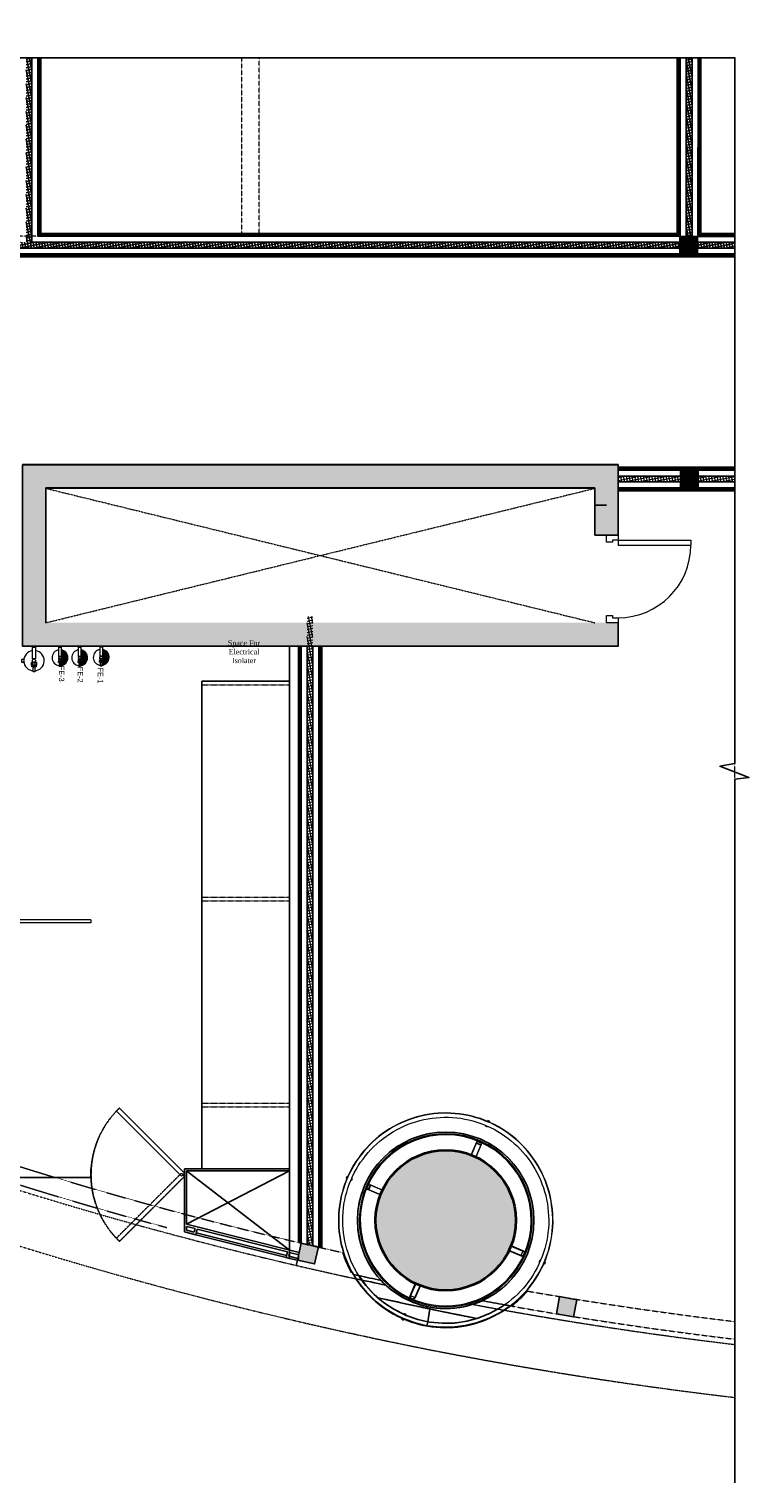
# Model space of a CAD drawing. Header units: inches. Extents: x 1703 to 137267, y -37098 to 14102.
# Tile 83 of 139: x 96571 to 102732, y -37098 to -24662. Entities that reach past the tile are written whole.
import ezdxf

# ---------------------------------------------------------------- set-up
doc = ezdxf.new("R2010")
doc.units = ezdxf.units.IN
doc.header["$MEASUREMENT"] = 0
for name, pattern in [('DASHED2', [0.375, 0.25, -0.125]), ('HIDDEN', [0.375, 0.25, -0.125]), ('LEVEL-F-OVERALL LAYOUT$0$Dash 0_5 mm', [1.0584, 0.5292, -0.5292]), ('LEVEL-F-OVERALL LAYOUT$0$Dash Dot 6mm', [14, 6, -4, 0, -4]), ('LEVEL-F-OVERALL LAYOUT$0$HIDDEN', [0.375, 0.25, -0.125]), ('LEVEL-F-OVERALL LAYOUT$0$Hidden 2mm', [3, 2, -1])]:
    doc.linetypes.add(name, pattern=pattern)
for name, color, linetype, lineweight in [('CKD Equipments', 252, 'Continuous', 0), ('EQ', 252, 'Continuous', 25), ('Fire Extinguisher', 1, 'Continuous', 0), ('L1', 171, 'Continuous', 13), ('LEVEL-F-OVERALL LAYOUT$0$A-DETL', 251, 'Continuous', 15), ('LEVEL-F-OVERALL LAYOUT$0$A-DOOR', 251, 'Continuous', 5), ('LEVEL-F-OVERALL LAYOUT$0$A-ELEV-LGHT', 251, 'Continuous', 5), ('LEVEL-F-OVERALL LAYOUT$0$A-EQPM', 251, 'Continuous', 5), ('LEVEL-F-OVERALL LAYOUT$0$A-WALL', 251, 'Continuous', 13), ('LEVEL-F-OVERALL LAYOUT$0$A-WALL-FULL-EXTR', 251, 'Continuous', 35), ('LEVEL-F-OVERALL LAYOUT$0$A-WALL-PATT', 251, 'Continuous', 35), ('LEVEL-F-OVERALL LAYOUT$0$C-COLS', 251, 'Continuous', 13), ('LEVEL-F-OVERALL LAYOUT$0$I-FLOR-OVHD', 251, 'LEVEL-F-OVERALL LAYOUT$0$HIDDEN', 18)]:
    doc.layers.add(name, color=color, linetype=linetype, lineweight=lineweight)
for name, color, linetype in [('CT_PARTITION WALL', 180, 'Continuous'), ('DOOR', 7, 'Continuous'), ('elevation line', 1, 'Continuous'), ('EQUIPMENT', 1, 'Continuous'), ('LEVEL-F-OVERALL LAYOUT$0$NEW PILASTERS', 251, 'Continuous'), ('LEVEL-F-OVERALL LAYOUT$0$S-Section-Steel', 251, 'Continuous'), ('LV_CARPENTRY', 1, 'Continuous')]:
    doc.layers.add(name, color=color, linetype=linetype)
doc.layers.add('GCEA-F-FIRE EXT 4.5KG CO2 TYPE', color=1, linetype='Continuous', lineweight=0, true_color=0xff0000)
doc.styles.add('2.5 Arial_regular_annotative', font='arial.ttf', dxfattribs={"width": 0.8, "height": 2.5})
doc.styles.add('style12', font='BOOKOSI.TTF')
pattern_1 = [(11.6, (-816114.565, 593533.006), (-4.788168, 23.32613563), []), (101.6, (-816114.565, 593533.006), (-23.32613563, -4.788168), [])]

# ---------------------------------------------------------------- blocks, each defined once
blk = doc.blocks.new('LEVEL-F-OVERALL LAYOUT$0$Column Cladding - Column Cladding- 1200mm-V77-LEVEL F -PART PLAN-20')
at = {"layer": 'LEVEL-F-OVERALL LAYOUT$0$A-EQPM', "color": 253, "lineweight": 5}
for p, q in [((-8, 918), (-8, 926)), ((7, 926), (-8, 926)), ((-8, 874), (-8, 881)), ((-8, 874), (7, 874)), ((7, 926), (7, 918)), ((7, 881), (7, 874)), ((-926, 7), (-918, 7)), ((-926, 7), (-926, -8)), ((-880, 7), (-874, 7)), ((-874, -8), (-874, 7)), ((874, 7), (880, 7)), ((874, 7), (874, -8)), ((918, 7), (926, 7)), ((926, -8), (926, 7)), ((-918, -8), (-926, -8)), ((-874, -8), (-880, -8)), ((880, -8), (874, -8)), ((926, -8), (918, -8)), ((-8, -881), (-8, -874)), ((7, -874), (-8, -874)), ((-8, -926), (-8, -918)), ((-8, -926), (7, -926)), ((7, -874), (7, -881)), ((7, -918), (7, -926))]:
    blk.add_line(p, q, dxfattribs=at)
at = {"layer": 'LEVEL-F-OVERALL LAYOUT$0$A-EQPM', "color": 9}
for p, q in [((-23, 719), (-23, 603)), ((-20, 719), (-23, 719)), ((-20, 730), (-20, 710)), ((-20, 600), (-20, 719)), ((-20, 710), (20, 710)), ((-18, 712), (-18, 728)), ((-18, 728), (18, 728)), ((18, 712), (-18, 712)), ((9, 730), (-9, 730)), ((-6, 730), (9, 730)), ((18, 728), (18, 712)), ((20, 710), (20, 730)), ((23, 719), (20, 719)), ((20, 719), (20, 600)), ((23, 603), (23, 719)), ((-23, 603), (-54, 597)), ((-54, 597), (-53, 593)), ((-53, 593), (-20, 600)), ((20, 600), (53, 593)), ((54, 597), (23, 603)), ((53, 593), (54, 597)), ((-730, 20), (-710, 20)), ((-730, -9), (-730, 9)), ((-730, 7), (-730, -9)), ((-728, 18), (-728, -18)), ((-712, 18), (-728, 18)), ((-719, 20), (-719, 23)), ((-719, 23), (-603, 23)), ((-600, 20), (-719, 20)), ((-712, -18), (-712, 18)), ((-710, 20), (-710, -20)), ((-603, 23), (-597, 54)), ((-593, 53), (-600, 20)), ((-597, 54), (-593, 53)), ((597, 54), (593, 53)), ((593, 53), (600, 20)), ((603, 23), (597, 54)), ((600, 20), (719, 20)), ((719, 23), (603, 23)), ((730, 20), (710, 20)), ((710, 20), (710, -20)), ((712, -18), (712, 18)), ((712, 18), (728, 18)), ((719, 20), (719, 23)), ((728, 18), (728, -18)), ((730, -9), (730, 9)), ((730, 7), (730, -9)), ((-710, -20), (-730, -20)), ((-728, -18), (-712, -18)), ((-719, -20), (-600, -20)), ((-719, -23), (-719, -20)), ((-603, -23), (-719, -23)), ((-597, -54), (-603, -23)), ((-600, -20), (-593, -53)), ((-593, -53), (-597, -54)), ((600, -20), (593, -53)), ((593, -53), (597, -54)), ((597, -54), (603, -23)), ((719, -20), (600, -20)), ((603, -23), (719, -23)), ((710, -20), (730, -20)), ((728, -18), (712, -18)), ((719, -23), (719, -20)), ((-54, -596), (-53, -593)), ((-23, -603), (-54, -596)), ((-53, -593), (-20, -600)), ((-23, -719), (-23, -603)), ((-20, -600), (-20, -719)), ((20, -600), (53, -593)), ((20, -719), (20, -600)), ((54, -596), (23, -603)), ((23, -603), (23, -719)), ((53, -593), (54, -596)), ((-20, -719), (-23, -719)), ((-20, -710), (20, -710)), ((-20, -730), (-20, -710)), ((-18, -712), (-18, -728)), ((18, -712), (-18, -712)), ((-18, -728), (18, -728)), ((11, -730), (-11, -730)), ((-6, -730), (11, -730)), ((18, -728), (18, -712)), ((20, -710), (20, -730)), ((23, -719), (20, -719))]:
    blk.add_line(p, q, dxfattribs=at)
at = {"layer": 'LEVEL-F-OVERALL LAYOUT$0$A-EQPM', "color": 253, "lineweight": 5, "flags": 128}
for points in [[(0, 918), (-37, 918), (-73, 916), (-110, 912), (-146, 907), (-182, 900), (-218, 892), (-254, 883), (-289, 872), (-324, 860), (-358, 846), (-391, 831), (-424, 815), (-456, 797), (-488, 778), (-519, 758), (-549, 737), (-578, 714), (-606, 691), (-633, 666), (-659, 640), (-684, 613), (-708, 585), (-731, 556), (-752, 527), (-773, 496), (-792, 465), (-810, 433), (-827, 400), (-842, 367), (-856, 333), (-869, 298), (-880, 263), (-890, 228), (-898, 192), (-905, 156), (-911, 120), (-915, 83), (-917, 47), (-918, 10), (-918, -27), (-916, -64), (-913, -100), (-908, -137), (-902, -173), (-894, -209), (-885, -244), (-875, -279), (-863, -314), (-850, -349), (-835, -382), (-819, -415), (-802, -448), (-783, -479), (-764, -510), (-743, -541), (-720, -570), (-697, -598), (-673, -626), (-647, -652), (-620, -677), (-593, -702), (-564, -725), (-535, -747), (-505, -767), (-473, -787), (-442, -805), (-409, -822), (-376, -838), (-342, -852), (-308, -865), (-273, -877), (-238, -887), (-202, -896), (-166, -903), (-130, -909), (-93, -914), (-57, -917), (-20, -918), (0, -919)], [(0, 916), (-37, 915), (-73, 913), (-110, 909), (-146, 904), (-182, 898), (-218, 890), (-253, 880), (-288, 869), (-323, 857), (-357, 844), (-390, 829), (-423, 812), (-455, 795), (-487, 776), (-517, 756), (-547, 735), (-576, 712), (-604, 689), (-631, 664), (-657, 638), (-682, 611), (-706, 584), (-729, 555), (-750, 525), (-771, 495), (-790, 464), (-808, 432), (-824, 399), (-840, 366), (-854, 332), (-866, 298), (-878, 263), (-887, 227), (-896, 192), (-903, 156), (-908, 119), (-912, 83), (-915, 47), (-916, 10), (-916, -27), (-914, -63), (-911, -100), (-906, -136), (-900, -172), (-892, -208), (-883, -244), (-873, -279), (-861, -313), (-847, -348), (-833, -381), (-817, -414), (-800, -447), (-781, -478), (-762, -509), (-741, -539), (-718, -568), (-695, -597), (-671, -624), (-645, -650), (-619, -675), (-591, -700), (-563, -723), (-533, -745), (-503, -765), (-472, -785), (-440, -803), (-408, -820), (-375, -836), (-341, -850), (-307, -863), (-272, -875), (-237, -885), (-201, -894), (-165, -901), (-129, -907), (-93, -911), (-56, -914), (-20, -916), (0, -916)], [(0, -882), (-35, -881), (-70, -879), (-106, -875), (-140, -870), (-175, -864), (-210, -856), (-244, -847), (-277, -837), (-311, -825), (-343, -812), (-375, -798), (-407, -782), (-438, -765), (-468, -747), (-498, -728), (-526, -707), (-554, -685), (-581, -663), (-607, -639), (-632, -614), (-656, -588), (-679, -562), (-701, -534), (-722, -506), (-742, -476), (-760, -446), (-777, -415), (-793, -384), (-808, -352), (-822, -319), (-834, -286), (-844, -253), (-854, -219), (-862, -184), (-869, -150), (-874, -115), (-878, -80), (-880, -45), (-881, -10), (-881, 26), (-879, 61), (-876, 96), (-872, 131), (-866, 166), (-858, 200), (-850, 234), (-840, 268), (-828, 302), (-816, 334), (-802, 367), (-786, 399), (-770, 430), (-752, 460), (-733, 490), (-713, 519), (-691, 547), (-669, 574), (-645, 600), (-621, 626), (-595, 650), (-569, 673), (-542, 696), (-513, 717), (-484, 737), (-454, 755), (-424, 773), (-393, 789), (-361, 804), (-328, 818), (-295, 831), (-262, 842), (-228, 852), (-194, 860), (-159, 867), (-124, 873), (-89, 877), (-54, 880), (-19, 881), (0, 881)], [(0, -919), (37, -918), (73, -916), (110, -912), (146, -907), (182, -900), (218, -892), (254, -883), (289, -872), (324, -860), (358, -846), (391, -831), (424, -815), (456, -797), (488, -778), (519, -758), (549, -737), (578, -714), (606, -691), (633, -666), (659, -640), (684, -613), (708, -585), (731, -556), (752, -527), (773, -496), (792, -465), (810, -433), (827, -400), (842, -367), (856, -333), (869, -298), (880, -263), (890, -228), (898, -192), (905, -156), (911, -120), (915, -83), (917, -47), (918, -10), (918, 27), (916, 64), (913, 100), (908, 137), (902, 173), (894, 209), (885, 244), (875, 279), (863, 314), (850, 349), (835, 382), (819, 415), (802, 448), (783, 479), (764, 510), (743, 541), (720, 570), (697, 598), (673, 626), (647, 652), (620, 677), (593, 702), (564, 725), (535, 747), (505, 767), (473, 787), (442, 805), (409, 822), (376, 838), (342, 852), (308, 865), (273, 877), (238, 887), (202, 896), (166, 903), (130, 909), (93, 914), (57, 917), (20, 918), (0, 918)], [(0, -916), (37, -915), (73, -913), (110, -909), (146, -904), (182, -898), (218, -890), (253, -880), (288, -869), (323, -857), (357, -844), (390, -829), (423, -812), (455, -795), (487, -776), (517, -756), (547, -735), (576, -712), (604, -689), (631, -664), (657, -638), (682, -611), (706, -584), (729, -555), (750, -525), (771, -495), (790, -464), (808, -432), (824, -399), (840, -366), (854, -332), (866, -298), (878, -263), (887, -227), (896, -192), (903, -156), (908, -119), (912, -83), (915, -47), (916, -10), (916, 27), (914, 63), (911, 100), (906, 136), (900, 172), (892, 208), (883, 244), (873, 279), (861, 313), (847, 348), (833, 381), (817, 414), (800, 447), (781, 478), (762, 509), (741, 539), (718, 568), (695, 597), (671, 624), (645, 650), (619, 675), (591, 700), (563, 723), (533, 745), (503, 765), (472, 785), (440, 803), (408, 820), (375, 836), (341, 850), (307, 863), (272, 875), (237, 885), (201, 894), (165, 901), (129, 907), (93, 911), (56, 914), (20, 916), (0, 916)], [(0, 881), (35, 881), (70, 879), (106, 875), (140, 870), (175, 864), (210, 856), (244, 847), (277, 837), (311, 825), (343, 812), (375, 798), (407, 782), (438, 765), (468, 747), (498, 728), (526, 707), (554, 685), (581, 663), (607, 639), (632, 614), (656, 588), (679, 562), (701, 534), (722, 506), (742, 476), (760, 446), (777, 415), (793, 384), (808, 352), (822, 319), (834, 286), (844, 253), (854, 219), (862, 184), (869, 150), (874, 115), (878, 80), (880, 45), (881, 10), (881, -26), (879, -61), (876, -96), (872, -131), (866, -166), (858, -200), (850, -234), (840, -268), (828, -302), (816, -334), (802, -367), (786, -399), (770, -430), (752, -460), (733, -490), (713, -519), (691, -547), (669, -574), (645, -600), (621, -626), (595, -650), (569, -673), (542, -696), (513, -717), (484, -737), (454, -755), (424, -773), (393, -789), (361, -804), (328, -818), (295, -831), (262, -842), (228, -852), (194, -860), (159, -867), (124, -873), (89, -877), (54, -880), (19, -881), (0, -882)]]:
    blk.add_lwpolyline(points, dxfattribs=at)
at = {"layer": 'LEVEL-F-OVERALL LAYOUT$0$A-EQPM', "color": 253, "lineweight": 5}
for radius, start, end in [(755, 90, 270), (755, 270, 90), (740, 90, 270), (731, 0, 180), (740, 270, 90), (600, 123.2919, 125.6505), (600, 110.0092, 111.033), (600, 96.2975, 98.1655), (600, 81.8266, 84.2501), (600, 68.1243, 69.7118), (600, 54.9667, 56.41), (600, 137.6445, 139.7937), (600, 40.403, 42.8154), (600, 26.4122, 28.3765), (600, 164.8131, 167.0241), (600, 13.8462, 14.4282), (731, 180, 0), (600, 179.0113, 181.3353), (600, 360, 1.3353), (600, 359.0113, 360), (600, 193.8462, 194.4559), (600, 344.8131, 347.0241), (600, 206.4122, 208.3765), (600, 220.403, 222.8154), (600, 234.9667, 236.41), (600, 303.2919, 305.6505), (600, 317.6445, 319.7937), (600, 248.1243, 249.7118), (600, 261.8266, 264.2501), (600, 276.2975, 278.1655), (600, 290.0092, 291.033)]:
    blk.add_arc((0, 0), radius, start, end, dxfattribs=at)
blk = doc.blocks.new('LEVEL-F-OVERALL LAYOUT$0$SHS150x5')
at = {"layer": 'LEVEL-F-OVERALL LAYOUT$0$S-Section-Steel'}
h = blk.add_hatch(color=256, dxfattribs=at)
h.dxf.hatch_style = 1
h.paths.add_polyline_path([(322740, -171646), (322890, -171646), (322890, -171796), (322740, -171796)])
blk.add_lwpolyline([(322740, -171646), (322890, -171646), (322890, -171796), (322740, -171796)], close=True, dxfattribs=at)
blk = doc.blocks.new('LEVEL-F-OVERALL LAYOUT$0$150x150')
blk.add_blockref('LEVEL-F-OVERALL LAYOUT$0$SHS150x5', (-322815, 171721))
blk = doc.blocks.new('LEVEL-F-OVERALL LAYOUT$0$A_FD_Single Door - 750 x 1800 - FD02 - USE-5362713-LEVEL F -PART PLAN-20')
at = {"layer": 'LEVEL-F-OVERALL LAYOUT$0$A-DOOR', "color": 50, "lineweight": 15}
for p, q in [((-375, 0), (-313, 0)), ((-375, -100), (-375, 0)), ((-332, -100), (-375, -100)), ((-313, -51), (-332, -51)), ((-332, -51), (-332, -100)), ((-313, 0), (-313, -51)), ((313, 0), (375, 0)), ((313, -51), (313, 0)), ((332, -51), (313, -51)), ((332, -100), (332, -51)), ((375, -100), (332, -100)), ((375, 0), (375, -100))]:
    blk.add_line(p, q, dxfattribs=at)
at = {"layer": 'LEVEL-F-OVERALL LAYOUT$0$A-DOOR', "color": 10}
for p, q in [((332, -100), (289, -100)), ((289, -100), (289, -721)), ((332, -100), (332, -721)), ((332, -721), (289, -721))]:
    blk.add_line(p, q, dxfattribs=at)
blk.add_arc((289, -100), 621, 180, 270, dxfattribs=at)
blk = doc.blocks.new('A$C13CA0A9B')
at = {"layer": 'GCEA-F-FIRE EXT 4.5KG CO2 TYPE', "linetype": 'Continuous', "lineweight": 0, "ltscale": 250}
for p, q in [((-88, 11), (-108, 11)), ((-108, 11), (-108, -11)), ((-88, 11), (-108, 11)), ((-108, 11), (-108, -11)), ((-88, 22), (-88, 11)), ((-13, 115), (13, 115)), ((-13, 15), (-13, 115)), ((13, 15), (-13, 15)), ((13, 115), (13, 15)), ((-108, -11), (-88, -11)), ((-88, -11), (-108, -11)), ((-88, -11), (-88, -22)), ((-22, -15), (22, -15)), ((-22, -39), (-22, -15)), ((22, -39), (-22, -39)), ((-18, -39), (18, -39)), ((-18, -51), (-18, -39)), ((18, -51), (-18, -51)), ((-9, -39), (-9, -15)), ((-6, -51), (6, -51)), ((-6, -95), (-6, -51)), ((6, -95), (-6, -95)), ((6, -51), (6, -95)), ((9, -39), (9, -15)), ((18, -39), (18, -51)), ((22, -15), (22, -39))]:
    blk.add_line(p, q, dxfattribs=at)
at = {"layer": 'GCEA-F-FIRE EXT 4.5KG CO2 TYPE', "linetype": 'Continuous'}
for p, q in [((64, 60, 0), (60, 64, 0)), ((6, -87, 0), (6, -87, 0)), ((12, -15, 0), (9, -12, 0))]:
    blk.add_line(p, q, dxfattribs=at)
at = {"layer": 'GCEA-F-FIRE EXT 4.5KG CO2 TYPE', "linetype": 'Continuous', "lineweight": 0, "ltscale": 250}
blk.add_circle((0, 0), 14.8, dxfattribs=at)
for start, end in [(98.3362, 266.3055), (273.6945, 81.6638)]:
    blk.add_arc((0, 0), 87.6, start, end, dxfattribs=at)
blk = doc.blocks.new('A$Caf26af94')
at = {"layer": 'Fire Extinguisher', "color": 1, "linetype": 'Continuous', "lineweight": 0, "ltscale": 250}
for p, q in [((58, 163, 0), (78, 163, 0)), ((58, 85, 0), (58, 163, 0)), ((78, 163, 0), (78, 85, 0)), ((51, 62, 0), (85, 62, 0)), ((85, 44, 0), (51, 44, 0)), ((54, 44, 0), (82, 44, 0)), ((54, 34, 0), (54, 44, 0)), ((82, 34, 0), (54, 34, 0)), ((78, 85, 0), (58, 85, 0)), ((61, 44, 0), (61, 62, 0)), ((64, 34, 0), (73, 34, 0)), ((64, 0, 0), (64, 34, 0)), ((73, 0, 0), (64, 0, 0)), ((73, 34, 0), (73, 0, 0)), ((75, 44, 0), (75, 62, 0)), ((82, 44, 0), (82, 34, 0)), ((85, 62, 0), (85, 44, 0))]:
    blk.add_line(p, q, dxfattribs=at)
at = {"layer": 'Fire Extinguisher', "linetype": 'Continuous'}
for p, q in [((78, 141, 0), (135, 84, 0)), ((78, 130, 0), (136, 72, 0)), ((94, 137, 0), (131, 100, 0)), ((73, 34, 0), (95, 11, 0)), ((73, 23, 0), (87, 8, 0)), ((73, 11, 0), (77, 6, 0)), ((75, 65, 0), (78, 62, 0)), ((78, 119, 0), (135, 62, 0)), ((78, 108, 0), (133, 53, 0)), ((78, 96, 0), (130, 45, 0)), ((78, 85, 0), (126, 37, 0)), ((79, 72, 0), (121, 31, 0)), ((82, 36, 0), (103, 15, 0)), ((85, 55, 0), (115, 25, 0)), ((85, 44, 0), (109, 20, 0))]:
    blk.add_line(p, q, dxfattribs=at)
at = {"layer": 'Fire Extinguisher', "color": 1, "linetype": 'Continuous', "lineweight": 0, "ltscale": 250}
blk.add_circle((68, 74, 0), 11.5, dxfattribs=at)
for start, end in [(98.3362, 266.3055), (273.6945, 81.6638)]:
    blk.add_arc((68, 74, 0), 68.1, start, end, dxfattribs=at)
blk = doc.blocks.new('A$C42d2f09c')
at = {"layer": 'Fire Extinguisher', "color": 3, "linetype": 'Continuous', "lineweight": 0, "ltscale": 250}
for p, q in [((-11, 89, 0), (9, 89, 0)), ((-11, 11, 0), (-11, 89, 0)), ((9, 11, 0), (-11, 11, 0)), ((9, 89, 0), (9, 11, 0)), ((-18, -12, 0), (16, -12, 0)), ((16, -31, 0), (-18, -31, 0)), ((-15, -31, 0), (12, -31, 0)), ((-15, -41, 0), (-15, -31, 0)), ((12, -41, 0), (-15, -41, 0)), ((-8, -31, 0), (-8, -12, 0)), ((-6, -41, 0), (3, -41, 0)), ((-6, -75, 0), (-6, -41, 0)), ((3, -75, 0), (-6, -75, 0)), ((3, -41, 0), (3, -75, 0)), ((6, -31, 0), (6, -12, 0)), ((12, -31, 0), (12, -41, 0)), ((16, -12, 0), (16, -31, 0))]:
    blk.add_line(p, q, dxfattribs=at)
at = {"layer": 'Fire Extinguisher', "color": 3, "linetype": 'Continuous'}
for p, q in [((67, 3), (9, 61)), ((66, -9), (9, 49)), ((64, -19), (9, 37)), ((61, -28), (9, 24)), ((57, -36), (9, 12)), ((64, 18), (17, 65)), ((49, 46), (45, 49)), ((23, -64), (3, -44)), ((14, -67), (3, -56)), ((3, -69), (3, -68)), ((8, -12), (6, -10)), ((52, -43), (10, -2)), ((32, -60), (12, -41)), ((39, -55), (15, -31)), ((46, -50), (16, -20))]:
    blk.add_line(p, q, dxfattribs=at)
at = {"layer": 'Fire Extinguisher', "color": 3, "linetype": 'Continuous', "lineweight": 0, "ltscale": 250}
blk.add_circle((-1, -1, 0), 11.5, dxfattribs=at)
for start, end in [(98.3362, 266.3055), (273.6945, 81.6638)]:
    blk.add_arc((-1, -1, 0), 68.1, start, end, dxfattribs=at)
blk = doc.blocks.new('A$Cc3f23dfd')
at = {"layer": 'Fire Extinguisher', "color": 6, "linetype": 'Continuous', "lineweight": 0, "ltscale": 250}
for p, q in [((-10, 89), (10, 89)), ((-10, 11), (-10, 89)), ((10, 11), (-10, 11)), ((10, 89), (10, 11)), ((-17, -11), (17, -11)), ((17, -30), (-17, -30)), ((-14, -30), (14, -30)), ((-14, -40), (-14, -30)), ((14, -40), (-14, -40)), ((-7, -30), (-7, -11)), ((-4, -40), (4, -40)), ((-4, -74), (-4, -40)), ((4, -74), (-4, -74)), ((4, -40), (4, -74)), ((7, -30), (7, -11)), ((14, -30), (14, -40)), ((17, -11), (17, -30))]:
    blk.add_line(p, q, dxfattribs=at)
at = {"layer": 'Fire Extinguisher', "color": 6, "linetype": 'Continuous'}
for p, q in [((57, -37, 0), (8, 11, 0)), ((68, 1, 0), (10, 59, 0)), ((67, -11, 0), (10, 47, 0)), ((65, -21, 0), (10, 34, 0)), ((61, -30, 0), (10, 22, 0)), ((67, 14, 0), (14, 67, 0)), ((59, 34, 0), (34, 59, 0)), ((23, -64, 0), (4, -46, 0)), ((13, -67, 0), (4, -58, 0)), ((7, -11, 0), (5, -10, 0)), ((52, -44, 0), (11, -4, 0)), ((31, -61, 0), (11, -40, 0)), ((39, -56, 0), (14, -31, 0)), ((46, -51, 0), (17, -22, 0))]:
    blk.add_line(p, q, dxfattribs=at)
at = {"layer": 'Fire Extinguisher', "color": 6, "linetype": 'Continuous', "lineweight": 0, "ltscale": 250}
blk.add_circle((0, 0), 11.5, dxfattribs=at)
for start, end in [(98.3362, 266.3055), (273.6945, 81.6638)]:
    blk.add_arc((0, 0), 68.1, start, end, dxfattribs=at)

msp = doc.modelspace()

# ---------------------------------------------------------------- hatches: boundary and pattern name
at = {"layer": 'EQUIPMENT'}
h = msp.add_hatch(color=253, dxfattribs=at)
h.dxf.hatch_style = 1
h.paths.add_polyline_path([(101613.2, -29740.3), (96713.2, -29740.3), (96713.2, -28590.2), (101413.1, -28590.2), (101413.1, -28990.3), (101613.2, -28990.3), (101613.2, -28390.2), (96513.2, -28390.2), (96513.2, -29940.3), (101613.2, -29940.3)])
at = {"layer": 'LEVEL-F-OVERALL LAYOUT$0$A-ELEV-LGHT', "transparency": 33554610}
h = msp.add_hatch(dxfattribs=at)
h.set_pattern_fill('ANSI37', color=256, scale=7.5, angle=326.6)
h.set_pattern_definition(pattern_1)
edge = h.paths.add_edge_path()
edge.add_line((101613.2, -28535.6), (102605.7, -28536.1))
edge.add_line((102610.4, -28486.2), (101613.2, -28485.6))
h = msp.add_hatch(dxfattribs=at)
h.set_pattern_fill('ANSI37', color=256, scale=7.5, angle=326.6)
h.set_pattern_definition(pattern_1)
edge = h.paths.add_edge_path()
edge.add_line((99000.7, -35068.6), (99000.7, -29685.6))
edge.add_line((98950.7, -29685.6), (98950.7, -35046.8))
at = {"layer": 'LEVEL-F-OVERALL LAYOUT$0$A-WALL-FULL-EXTR', "lineweight": -2}
h = msp.add_hatch(dxfattribs=at)
h.set_pattern_fill('ANSI37', color=2, scale=7.5, angle=326.6)
h.set_pattern_definition(pattern_1)
h.paths.add_polyline_path([(93484, -26485.5), (93484, -26535.5), (102611.5, -26535.5), (102610, -26485.5), (102245.9, -26485.5), (102246.7, -24908.3), (102243.3, -24908.3), (102193.4, -24908.3), (102193.4, -26485.5), (96595.6, -26484.1), (96595.7, -24908.3), (96545.7, -24908.3), (96545.7, -26485.5)])
at = {"layer": 'LEVEL-F-OVERALL LAYOUT$0$A-WALL-PATT', "lineweight": 5}
h = msp.add_hatch(dxfattribs=at)
h.set_pattern_fill('FP_2', color=55, angle=336.6, style=0, pattern_type=2)
h.set_pattern_definition([(21.6, (-414823.1, 419878.7), (-261.8102, 661.257), []), (21.6, (-414520.5, 420578), (-261.8102, 661.257), [])])
h.paths.add_polyline_path([(101413.2, -28735.6), (101613.2, -28735.6), (101613.2, -28385.5), (101413.2, -28385.5), (101413.2, -28692.4)], flags=0)
at = {"layer": 'LEVEL-F-OVERALL LAYOUT$0$C-COLS', "lineweight": 5}
msp.add_hatch(color=251, dxfattribs=at).paths.add_polyline_path([(99869.7, -35388.7), (99948.8, -35421.2), (100031.8, -35442.2), (100117, -35451.2), (100202.5, -35447.9), (100286.7, -35432.5), (100367.9, -35405.3), (100444.3, -35366.8), (100514.5, -35317.8), (100577, -35259.3), (100630.6, -35192.5), (100674.1, -35118.8), (100706.7, -35039.6), (100728.9, -34945), (100736.6, -34871.5), (100733.3, -34785.9), (100717.9, -34701.7), (100690.7, -34620.6), (100652.2, -34544.1), (100597.2, -34467.5), (100544.7, -34411.4), (100477.9, -34357.8), (100404.2, -34314.3), (100325, -34281.7), (100242, -34260.8), (100156.9, -34251.8), (100071.4, -34255.1), (99987.2, -34270.5), (99906, -34297.7), (99829.5, -34336.2), (99759.3, -34385.2), (99696.8, -34443.7), (99643.3, -34510.5), (99599.8, -34584.2), (99567.2, -34663.4), (99546.2, -34746.4), (99537.3, -34831.5), (99540.5, -34917.1), (99555.9, -35001.3), (99583.2, -35082.4), (99621.7, -35158.9), (99670.7, -35229.1), (99729.1, -35291.6), (99795.9, -35345.2), (99832, -35366.5)], flags=0)

# ---------------------------------------------------------------- linework, layer by layer
at = {"color": 10, "linetype": 'LEVEL-F-OVERALL LAYOUT$0$Dash 0_5 mm', "lineweight": 5}
for p, q in [((96713.2, -29740.3), (101413.1, -28590.4)), ((96713.2, -28590.4), (101413.2, -29740.3))]:
    msp.add_line(p, q, dxfattribs=at)
at = {"color": 6, "linetype": 'Continuous', "ltscale": 0.25}
for points in [[(102610.8, -24908.3), (87571.9, -24907), (87532.9, -25235.1), (87335.6, -24662.5), (87279.6, -24908.3), (81286.3, -24908.3)], [(102610.8, -24906.3), (102610.3, -30945), (102483.9, -30968.2), (102732.1, -31065.3), (102611.8, -31077.3), (102610.8, -37097.5)]]:
    msp.add_lwpolyline(points, dxfattribs=at)
msp.add_lwpolyline([(96713.2, -29740.3), (96713.2, -28590.2), (101413.1, -28590.2), (101413.1, -28990.3), (101613.2, -28990.3), (101613.2, -28390.2), (96513.2, -28390.2), (96513.2, -29940.3), (101613.2, -29940.3), (101613.2, -29740.3)])
at = {"color": 6}
for points in [[(99347.9, -35314.4, 0.0003368), (99393.4, -35324.4), (99452.1, -35406.5), (99523.7, -35484.7), (99604.1, -35553.7), (99692.3, -35612.6), (99786.8, -35660.5), (99797.5, -35665), (99897.6, -35699.9), (99982.6, -35718.4), (99976.4, -35753.1), (99874.7, -35729.1), (99773.1, -35692.2), (99713.1, -35663.5), (99620.4, -35608), (99534.9, -35541.9), (99457.8, -35466.2), (99390.1, -35381.9)], [(99393.4, -35324.4, 0.0014132), (99584.1, -35365.7, 0.162755), (100004.6, -35594.8), (100002, -35609.5, -0.0033391), (99556.8, -35513.2), (99523.7, -35484.7), (99452.1, -35406.5)], [(100002, -35609.5), (99982.6, -35718.4), (99897.6, -35699.9), (99797.5, -35665), (99793.8, -35663.4), (99796.7, -35656.6), (99782.9, -35650.6), (99780.1, -35657.1), (99692.3, -35612.6), (99604.1, -35553.7), (99556.8, -35513.2, 0.0033391)], [(100002, -35609.5), (100004.6, -35594.8, 0.1517122), (100449, -35539, 0.0014016), (100639.4, -35574.1), (100610.7, -35594.9), (100518, -35646.4), (100419.8, -35686.4), (100403.1, -35690.9, -0.0030005)], [(99976.4, -35753.1), (99982.6, -35718.4), (100001.2, -35722.5), (100106.7, -35732.5), (100212.7, -35729.7), (100317.6, -35714.3), (100419.8, -35686.4), (100518, -35646.4), (100610.7, -35594.9), (100639.4, -35574.1, 0.0003564), (100687.8, -35582.8), (100604.6, -35639.1), (100508.6, -35688.7), (100407.5, -35726.6), (100302.5, -35752.4), (100195.3, -35765.6), (100087.2, -35766.1), (99979.9, -35753.9)], [(99982.6, -35718.4), (100001.2, -35722.5), (100106.7, -35732.5), (100212.7, -35729.7), (100317.6, -35714.3), (100403.1, -35690.9, -0.0030005), (100002, -35609.5)]]:
    msp.add_lwpolyline(points, format="xyb", close=True, dxfattribs=at)
msp.add_circle((100136.9, -34851.5), 755)
at = {"layer": 'CKD Equipments'}
msp.add_line((97100.7, -32282.1), (97100.7, -32306.1), dxfattribs=at)
at = {"layer": 'CT_PARTITION WALL', "linetype": 'DASHED2', "lineweight": 0, "ltscale": 0.5}
for p, q in [((98050.8, -30238.9), (98800.7, -30238.9)), ((98050.8, -30270.9), (98800.7, -30270.9)), ((98050.8, -32086.2), (98800.7, -32086.2)), ((98050.8, -32118.2), (98800.7, -32118.2)), ((98050.8, -33848.2), (98800.7, -33848.2)), ((98050.8, -33880.2), (98800.7, -33880.2))]:
    msp.add_line(p, q, dxfattribs=at)
at = {"layer": 'CT_PARTITION WALL', "linetype": 'DASHED2', "lineweight": 0, "ltscale": 20}
msp.add_line((97100.7, -32306.1), (96400.7, -32306.1), dxfattribs=at)
msp.add_lwpolyline([(97100.7, -32282.1), (96400.7, -32282.1)], dxfattribs=at)
at = {"layer": 'DOOR', "color": 251, "linetype": 'HIDDEN', "ltscale": 5}
msp.add_lwpolyline([(97318.6, -35004.2), (97874.4, -34448.8), (97900.7, -34475.1), (97344.3, -35031.1)], close=True, dxfattribs=at)
msp.add_arc((97889, -34461.4), 788.2, 133.7489, 226.29014, dxfattribs=at)
at = {"layer": 'elevation line', "ltscale": 0.25}
for p, q in [((96400.7, -34485.6), (97100.7, -34485.6)), ((98875.7, -35159.1), (98875.7, -35194.9))]:
    msp.add_line(p, q, dxfattribs=at)
msp.add_lwpolyline([(97100.7, -34410.6), (97100.7, -34485.6)], dxfattribs=at)
msp.add_arc((106575.6, -2055.9), 34066.8, 257.78266, 258.22643, dxfattribs=at)
at = {"layer": 'EQ', "color": 1, "lineweight": 5, "ltscale": 0.1}
msp.add_lwpolyline([(97318.2, -33918.9), (97874.4, -34475.1), (97900.7, -34448.8), (97343.9, -33892)], close=True, dxfattribs=at)
at = {"layer": 'EQUIPMENT'}
for p, q in [((97900.7, -34476.8), (97900.7, -34447.1)), ((98771.1, -35170), (97997.7, -34975.4)), ((98775.5, -35152.5), (98002.1, -34957.9)), ((98868.4, -35193.2), (98858.2, -35237.1))]:
    msp.add_line(p, q, dxfattribs=at)
for points in [[(97918.7, -34428.6), (98800.7, -35107.3)], [(98800.7, -34428.6), (97918.7, -34885.4)]]:
    msp.add_lwpolyline(points, dxfattribs=at)
at = {"layer": 'LEVEL-F-OVERALL LAYOUT$0$A-DETL', "linetype": 'LEVEL-F-OVERALL LAYOUT$0$Hidden 2mm', "lineweight": 15}
for p, q in [((96645.6, -26434.1), (96645.6, -24908.3)), ((98389.7, -24908.3), (98389.7, -26435.5)), ((98539.7, -26435.5), (98539.7, -24908.3)), ((102610.8, -26435.5), (98539.7, -26435.5)), ((102610.8, -32903.3), (102610.8, -28585.6))]:
    msp.add_line(p, q, dxfattribs=at)
msp.add_lwpolyline([(98389.7, -26435.5), (96713.1, -26434.1), (95289.8, -26434.1)], dxfattribs=at)
for centre, radius, start, end in [((106575.6, -2055.9), 33871.8, 239.34358, 257.16427), ((106575.6, -2055.9), 34021.8, 239.29868, 254.96625), ((106575.6, -2055.9), 33871.8, 257.16427, 257.51648), ((106648.6, -2007.9), 33950, 260.14257, 263.16936), ((106648.6, -2007.9), 34100, 259.95419, 263.19955)]:
    msp.add_arc(centre, radius, start, end, dxfattribs=at)
at = {"layer": 'LEVEL-F-OVERALL LAYOUT$0$A-DETL'}
for start, end in [(197.32292, 208.74408), (307.52722, 319.13774)]:
    msp.add_arc((100136.9, -34851.5), 925, start, end, dxfattribs=at)
at = {"layer": 'LEVEL-F-OVERALL LAYOUT$0$A-DETL', "color": 135, "linetype": 'LEVEL-F-OVERALL LAYOUT$0$Dash Dot 6mm', "lineweight": 20}
msp.add_arc((106990.5, -2233.3), 34100, 257.39833, 258.86216, dxfattribs=at)
at = {"layer": 'LEVEL-F-OVERALL LAYOUT$0$A-WALL', "color": 3, "lineweight": 25}
for p, q in [((101613.2, -28385.5), (96513.2, -28385.5)), ((101613.2, -28385.5), (101613.2, -28585.6)), ((96713.2, -28585.5), (101413.2, -28585.5)), ((96713.2, -29485.6), (96713.2, -28585.5)), ((101413.1, -28585.7), (101413.1, -28735.6)), ((101413.2, -28735.6), (101513.2, -28735.6))]:
    msp.add_line(p, q, dxfattribs=at)
at = {"layer": 'LEVEL-F-OVERALL LAYOUT$0$A-WALL', "color": 2, "lineweight": 25}
msp.add_line((101613.2, -28735.6), (101613.2, -28585.6), dxfattribs=at)
at = {"layer": 'LEVEL-F-OVERALL LAYOUT$0$A-WALL-FULL-EXTR', "color": 2, "lineweight": -2}
for p, q in [((102610.8, -28423.1), (101613.2, -28423.1)), ((102610.8, -28435.6), (101613.2, -28435.6)), ((102610.8, -28485.6), (101613.2, -28485.6)), ((101613.2, -28535.6), (102610.8, -28535.6)), ((101613.2, -28585.6), (102610.8, -28585.6)), ((101613.2, -28598.1), (102610.8, -28598.1)), ((101613.2, -28610.6), (102610.8, -28610.6)), ((98800.7, -29940.3), (98800.7, -35177.4)), ((98875.7, -29940.3), (98875.7, -35040.9)), ((98888.2, -29940.3), (98888.2, -35043.8)), ((98900.7, -29940.3), (98900.7, -35046.8)), ((98950.7, -29940.3), (98950.7, -35058.3)), ((99000.7, -35068.6), (99000.7, -29940.3)), ((99050.7, -35081.3), (99050.7, -29940.3)), ((99063.2, -35084.1), (99063.2, -29940.3)), ((99075.7, -35087), (99075.7, -29940.3)), ((98800.7, -34410.6), (97900.7, -34410.6)), ((97900.7, -34410.6), (97900.7, -34951)), ((98800.7, -34428.6), (97918.7, -34428.6)), ((97918.7, -34428.6), (97918.7, -34885.4)), ((97918.7, -34885.4), (98882.4, -35127.9)), ((97918.7, -34904), (97918.7, -34937)), ((97918.7, -34904), (97992.5, -34922.5)), ((97984.6, -34953.5), (97918.7, -34937)), ((97984.6, -34953.5), (97992.5, -34922.5)), ((97997.7, -34975.4), (98009.9, -34926.9)), ((98009.9, -34926.9), (98783.3, -35121.5)), ((97997.7, -34975.4), (97900.7, -34951)), ((98771.1, -35170), (98783.3, -35121.5)), ((98771.1, -35170), (98800.7, -35177.4)), ((98793, -35156.9), (98800.8, -35125.9)), ((98793, -35156.9), (98871.9, -35176.8)), ((98800.7, -35125.9), (98878.7, -35145.5)), ((98868.4, -35193.2), (98800.7, -35177.4))]:
    msp.add_line(p, q, dxfattribs=at)
for points in [[(102193.4, -24908.3), (102193.4, -26485.5), (96595.6, -26484.1), (96595.7, -24908.3)], [(96645.7, -24908.3), (96645.6, -26434.1)], [(102143.4, -24908.3), (102143.4, -26435.5), (96645.6, -26434.1)], [(102130.9, -24908.3), (102130.9, -26423), (96645.6, -26421.6)], [(102118.4, -24908.3), (102118.4, -26410.5), (96645.7, -26409.1)], [(96658.2, -24908.3), (96658.1, -26434.1)], [(96670.7, -24908.3), (96670.6, -26434.1)], [(102246.7, -24908.3), (102245.9, -26485.5), (102610.8, -26485.5)], [(102295.9, -26435.5), (102296.7, -24908.3)], [(102610.8, -26423), (102308.4, -26423), (102309.2, -24908.3)], [(102610.8, -26410.5), (102320.9, -26410.5), (102321.7, -24908.3)], [(102295.9, -26435.5), (102610.8, -26435.5)], [(102610.8, -26535.5), (93484, -26535.5)], [(102610.8, -26585.5), (93484.1, -26585.5)], [(102610.8, -26598), (93484.1, -26598)], [(102610.8, -26610.5), (93484.1, -26610.5)], [(102610.8, -28410.6), (101613.2, -28410.6)], [(99075.7, -35087), (98875.7, -35040.9)]]:
    msp.add_lwpolyline(points, dxfattribs=at)
at = {"layer": 'LEVEL-F-OVERALL LAYOUT$0$C-COLS', "color": 3, "lineweight": 35}
msp.add_circle((100136.9, -34851.5), 600, dxfattribs=at)
at = {"layer": 'LEVEL-F-OVERALL LAYOUT$0$I-FLOR-OVHD', "ltscale": 0.25}
for points in [[(102610.8, -36366.4, -0.0195306), (99942, -35946.6, -0.0895075), (88364.3, -31377.6)], [(100368, -35570.3, 0.0166168), (102610.8, -35913.3, 0.0166168)]]:
    msp.add_lwpolyline(points, format="xyb", dxfattribs=at)
msp.add_arc((106575.6, -2055.9), 34066.8, 252.04841, 257.78854, dxfattribs=at)
at = {"layer": 'LV_CARPENTRY', "color": 34}
for points in [[(98050.8, -30238.9), (98800.7, -30238.9)], [(98050.8, -30238.9), (98050.8, -34410.6)]]:
    msp.add_lwpolyline(points, dxfattribs=at)

# ---------------------------------------------------------------- block references
at = {"lineweight": 13}
for name, p, rotation in [('LEVEL-F-OVERALL LAYOUT$0$A_FD_Single Door - 750 x 1800 - FD02 - USE-5362713-LEVEL F -PART PLAN-20', (101513.2, -29365.3), 90.0000362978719), ('LEVEL-F-OVERALL LAYOUT$0$Column Cladding - Column Cladding- 1200mm-V77-LEVEL F -PART PLAN-20', (100136.9, -34851.5), 336.5999999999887)]:
    msp.add_blockref(name, p, dxfattribs=dict(at, rotation=rotation))
at = {"layer": 'Fire Extinguisher', "ltscale": 100}
for name, p in [('A$Cc3f23dfd', (96835.6, -30039.1)), ('A$Caf26af94', (96936, -30113.1, 0)), ('A$C42d2f09c', (97189.5, -30035.7, 0))]:
    msp.add_blockref(name, p, dxfattribs=at)
at = {"layer": 'GCEA-F-FIRE EXT 4.5KG CO2 TYPE'}
msp.add_blockref('A$C13CA0A9B', (96613, -30065), dxfattribs=at)
at = {"layer": 'LEVEL-F-OVERALL LAYOUT$0$NEW PILASTERS'}
for p, rotation in [((102216.7, -26510.5), 0.04019583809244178), ((102221.6, -28510.6), 0.04019583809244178), ((98957.5, -35135.7), 347.869839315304), ((101170.7, -35590.9), 349.8919271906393)]:
    msp.add_blockref('LEVEL-F-OVERALL LAYOUT$0$150x150', p, dxfattribs=dict(at, rotation=rotation))

# ---------------------------------------------------------------- texts
at = {"layer": 'Fire Extinguisher', "color": 6, "style": '2.5 Arial_regular_annotative', "width": 0.8}
msp.add_text('FE-3', height=46.58, rotation=270, dxfattribs=at).set_placement((96826.1, -30108.5, 0))
at = {"layer": 'Fire Extinguisher', "color": 3, "style": '2.5 Arial_regular_annotative', "width": 0.8}
msp.add_text('FE-2', height=46.58, rotation=270, dxfattribs=at).set_placement((96986.4, -30117.2, 0))
at = {"layer": 'Fire Extinguisher', "color": 1, "style": '2.5 Arial_regular_annotative', "width": 0.8}
msp.add_text('FE-1', height=46.58, rotation=270, dxfattribs=at).set_placement((97158.6, -30123.7, 0))
at = {"layer": 'L1', "color": 0, "insert": (98410.3, -29890.6), "char_height": 45, "width": 538.5, "attachment_point": 2, "style": 'style12'}
msp.add_mtext('Space For\\PElectrical\\PIsolater', dxfattribs=at)

doc.saveas('drawing.dxf')
